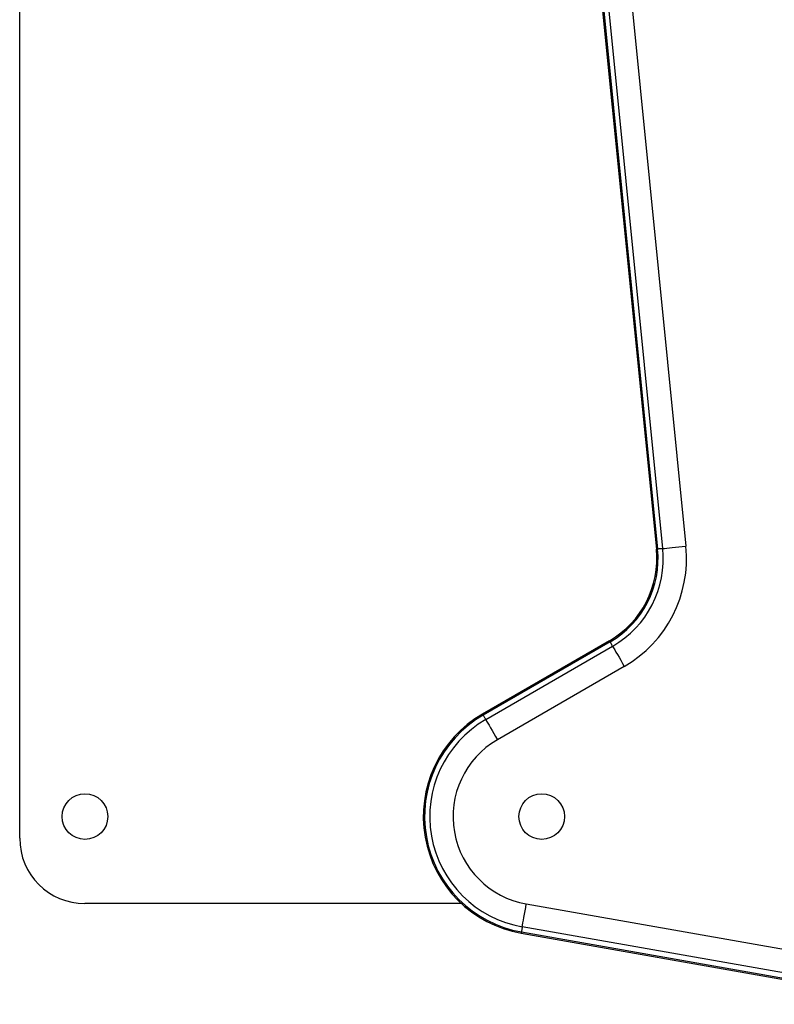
# Model space of a CAD drawing. Extents: x 3028 to 3864, y 3633 to 4147.
# Tile 1 of 8: x 3028 to 3201, y 3766 to 3993. Entities that reach past the tile are written whole.
import ezdxf

# ---------------------------------------------------------------- set-up
doc = ezdxf.new("R2010")
doc.units = 0
doc.header["$LTSCALE"] = 5
doc.layers.get('0').update_dxf_attribs({"linetype": 'CONTINUOUS'})

msp = doc.modelspace()

# ---------------------------------------------------------------- linework, layer by layer
at = {"color": 7, "linetype": 'CONTINUOUS'}
for p, q in [((3027.95, 3804.63), (3027.95, 4034.63)), ((3165.86, 4024.26), (3181.1, 3871.76)), ((3159.07, 4023.59), (3174.3, 3871.08)), ((3159.35, 4023.61), (3174.59, 3871.11)), ((3175.77, 3871.23), (3160.53, 4023.73)), ((3163.52, 3850.05), (3134.34, 3833.2)), ((3163.66, 3849.8), (3134.48, 3832.96)), ((3135.07, 3831.93), (3164.25, 3848.78)), ((3166.93, 3844.14), (3137.75, 3827.29)), ((3129.49, 3789.63), (3042.95, 3789.63)), ((3144.41, 3789.55), (3245.36, 3771.75)), ((3244.43, 3766.48), (3143.48, 3784.28)), ((3143.22, 3782.83), (3231.85, 3767.2)), ((3143.27, 3783.11), (3231.9, 3767.49))]:
    msp.add_line(p, q, dxfattribs=at)
at = {"color": 7, "linetype": 'CONTINUOUS', "flags": 128}
for points in [[(3174.59, 3871.11), (3174.36, 3871.09), (3174.3, 3871.08)], [(3175.77, 3871.23), (3175.62, 3871.21), (3175.47, 3871.2), (3175.32, 3871.18), (3175.17, 3871.17), (3175.02, 3871.15), (3174.88, 3871.14), (3174.73, 3871.12), (3174.59, 3871.11)], [(3175.77, 3871.23), (3176.19, 3871.27), (3176.7, 3871.32), (3177.3, 3871.38), (3177.97, 3871.45), (3178.7, 3871.52), (3179.47, 3871.6), (3180.27, 3871.68), (3181.1, 3871.76)], [(3163.66, 3849.8), (3163.54, 3850), (3163.52, 3850.05)], [(3164.25, 3848.78), (3164.18, 3848.91), (3164.1, 3849.04), (3164.03, 3849.17), (3163.95, 3849.3), (3163.88, 3849.42), (3163.81, 3849.55), (3163.73, 3849.68), (3163.66, 3849.8)], [(3164.25, 3848.78), (3164.47, 3848.41), (3164.72, 3847.96), (3165.02, 3847.44), (3165.36, 3846.86), (3165.73, 3846.23), (3166.11, 3845.55), (3166.52, 3844.85), (3166.93, 3844.14)], [(3134.48, 3832.96), (3134.37, 3833.16), (3134.34, 3833.2)], [(3135.07, 3831.93), (3135, 3832.06), (3134.92, 3832.19), (3134.85, 3832.32), (3134.77, 3832.45), (3134.7, 3832.58), (3134.63, 3832.7), (3134.55, 3832.83), (3134.48, 3832.96)], [(3135.07, 3831.93), (3135.29, 3831.56), (3135.54, 3831.12), (3135.84, 3830.6), (3136.18, 3830.01), (3136.55, 3829.38), (3136.94, 3828.71), (3137.34, 3828.01), (3137.75, 3827.29)], [(3143.48, 3784.28), (3143.55, 3784.7), (3143.64, 3785.21), (3143.74, 3785.8), (3143.86, 3786.46), (3143.99, 3787.18), (3144.12, 3787.95), (3144.26, 3788.74), (3144.41, 3789.55)], [(3143.48, 3784.28), (3143.45, 3784.13), (3143.42, 3783.98), (3143.4, 3783.84), (3143.37, 3783.69), (3143.35, 3783.54), (3143.32, 3783.4), (3143.3, 3783.26), (3143.27, 3783.11)], [(3143.27, 3783.11), (3143.23, 3782.88), (3143.22, 3782.83)]]:
    msp.add_lwpolyline(points, dxfattribs=at)
at = {"color": 7, "linetype": 'CONTINUOUS'}
for centre in [(3042.95, 3809.63), (3147.95, 3809.63)]:
    msp.add_circle(centre, 5.25, dxfattribs=at)
for centre, radius, start, end in [((3152.63, 3868.92), 21.78, 300, 5.7045), ((3152.63, 3868.92), 22.07, 300, 5.7045), ((3152.63, 3868.92), 23.26, 300, 5.7045), ((3152.63, 3868.92), 28.61, 300, 5.7045), ((3147.95, 3809.63), 27.22, 120, 260), ((3147.95, 3809.63), 26.93, 120, 260), ((3147.95, 3809.63), 25.74, 120, 260), ((3147.95, 3809.63), 20.39, 120, 260), ((3042.95, 3804.63), 15, 180, 270)]:
    msp.add_arc(centre, radius, start, end, dxfattribs=at)

doc.saveas('drawing.dxf')
